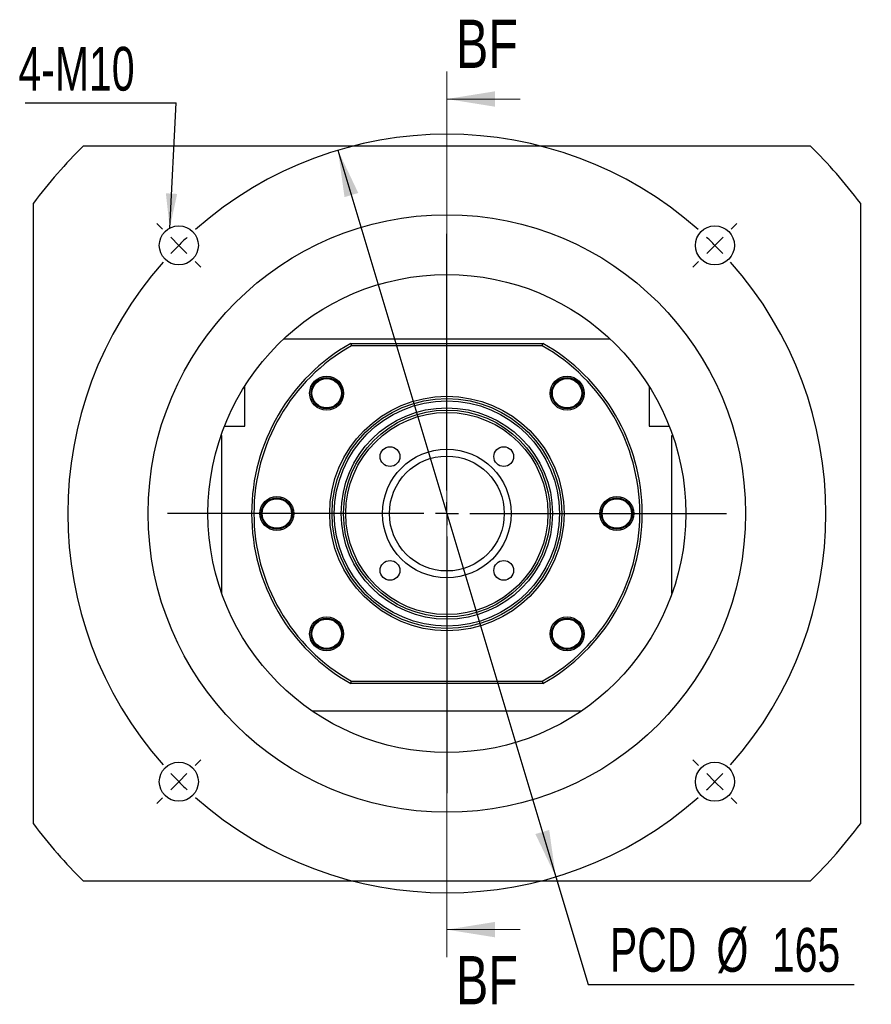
# Paper-space layout 'MBCK25-I' of a CAD drawing. Header units: millimetres. Extents: x 26 to 291, y 8 to 205.
# Tile 1 of 6: x 26 to 88, y 19 to 90. Entities that reach past the tile are written whole.
import ezdxf

# ---------------------------------------------------------------- set-up
doc = ezdxf.new("R2010")
doc.units = ezdxf.units.MM
doc.layers.add('圖層0', color=7, linetype='Continuous')
doc.styles.add('SLDTEXTSTYLE0', font='TXT', dxfattribs={"width": 0.7})
doc.styles.add('SLDTEXTSTYLE3', font='TXT', dxfattribs={"width": 0.75})
doc.dimstyles.new('SLDDIMSTYLE1', dxfattribs={"dimtxt": 3.389974, "dimasz": 2.5, "dimexe": 0, "dimexo": 0.0625, "dimgap": 0.847493, "dimtad": 0, "dimtih": 1, "dimtoh": 1, "dimlfac": 3, "dimrnd": 1e-09, "dimzin": 12, "dimdsep": 46, "dimtxsty": 'SLDTEXTSTYLE0', "dimsah": 1, "dimcen": 0, "dimadec": 0, "dimazin": 3, "dimtfac": 1, "dimtmove": 0, "dimatfit": 3, "dimfxl": 0, "dimfrac": 2, "dimtolj": 1, "dimtzin": 12, "dimarcsym": 0})
doc.dimstyles.new('SLDDIMSTYLE2', dxfattribs={"dimtxt": 0.18, "dimasz": 2.5, "dimexe": 0, "dimexo": 0.0625, "dimgap": 0, "dimtad": 0, "dimtih": 1, "dimtoh": 1, "dimdec": 0, "dimrnd": 1e-09, "dimzin": 0, "dimdsep": 46, "dimtxsty": 'Standard', "dimsah": 1, "dimcen": 0.09, "dimadec": 0, "dimazin": 0, "dimtfac": 2.5, "dimtdec": 0, "dimtofl": 0, "dimtmove": 0, "dimatfit": 3, "dimfxl": 0, "dimfrac": 2, "dimtolj": 1, "dimtzin": 0, "dimarcsym": 0})

# ---------------------------------------------------------------- blocks, each defined once
blk = doc.blocks.new('_D_20')
at = {"layer": '圖層0', "color": 7}
for p, q in [((49.474, 80.686), (65.275, 28.005)), ((65.275, 28.005), (67.616, 20.198)), ((67.616, 20.198), (86.919, 20.198))]:
    blk.add_line(p, q, dxfattribs=at)
for points in [[(49.474, 80.686), (49.948, 77.289), (50.947, 77.589)], [(65.275, 28.005), (64.8, 31.402), (63.801, 31.102)]]:
    blk.add_solid(points, dxfattribs=at)
at = {"layer": '圖層0', "color": 7, "char_height": 3.175, "attachment_point": 1, "style": 'SLDTEXTSTYLE0'}
for s, insert in [('PCD', (69.204, 24.291)), ('%%c', (76.936, 24.291)), ('165', (80.957, 24.291))]:
    blk.add_mtext(s, dxfattribs=dict(at, insert=insert))
blk = doc.blocks.new('SW_NOTE_5')
at = {"layer": '圖層0', "color": 0}
blk.add_line((-10.952, 0), (0, 0), dxfattribs=at)
at = {"layer": '圖層0', "color": 0, "insert": (-11.436, 4.056), "char_height": 3.175, "attachment_point": 1, "style": 'SLDTEXTSTYLE0'}
blk.add_mtext('4-M10', dxfattribs=at)
blk = doc.blocks.new('SW_CENTERMARKSYMBOL_8')
at = {"layer": '圖層0', "color": 0}
for p, q in [((-40.069, 1.179), (-40.482, 1.591)), ((1.179, 1.179), (1.591, 1.591)), ((-19.445, -17.779), (-19.445, 0.833)), ((-38.891, 0), (-39.48, 0.589)), ((-38.891, 0), (-38.302, -0.589)), ((0, 0), (-0.589, -0.589)), ((0, 0), (0.589, 0.589)), ((-37.712, -1.179), (-37.3, -1.591)), ((-1.179, -1.179), (-1.591, -1.591)), ((-19.445, -19.445), (-19.445, -18.612)), ((-21.112, -19.445), (-39.724, -19.445)), ((-19.445, -19.445), (-20.279, -19.445)), ((-19.445, -19.445), (-19.445, -20.279)), ((-19.445, -19.445), (-18.612, -19.445)), ((-17.779, -19.445), (0.833, -19.445)), ((-19.445, -21.112), (-19.445, -39.724)), ((-37.712, -37.712), (-37.3, -37.3)), ((-1.179, -37.712), (-1.591, -37.3)), ((-38.891, -38.891), (-38.302, -38.302)), ((0, -38.891), (-0.589, -38.302)), ((-38.891, -38.891), (-39.48, -39.48)), ((0, -38.891), (0.589, -39.48)), ((-40.069, -40.069), (-40.482, -40.482)), ((1.179, -40.069), (1.591, -40.482))]:
    blk.add_line(p, q, dxfattribs=at)
for start, end in [(48.47247, 131.52753), (135, 136.73624), (133.26376, 135), (45, 46.73624), (43.26376, 45), (138.47247, 221.52753), (318.47247, 41.52753), (223.26376, 225), (315, 316.73624), (225, 226.73624), (313.26376, 315), (228.47247, 311.52753)]:
    blk.add_arc((-19.445, -19.445), 27.5, start, end, dxfattribs=at)

psp = doc.layouts.new('MBCK25-I')

# ---------------------------------------------------------------- linework, layer by layer
at = {"color": 7, "linetype": 'Continuous', "lineweight": 18}
for p, q in [((57.3743, 86.4028), (57.3743, 22.171)), ((62.6943, 84.4028), (57.3743, 84.4028)), ((62.6943, 24.171), (57.3743, 24.171))]:
    psp.add_line(p, q, dxfattribs=at)
at = {"color": 7, "linetype": 'Continuous', "lineweight": 25}
for p, q in [((31.0088, 81.012), (83.7397, 81.012)), ((27.3743, 31.8454), (27.3743, 76.8454)), ((87.3743, 76.8454), (87.3743, 31.8454)), ((45.5421, 67.012), (69.2064, 67.012)), ((50.4041, 66.6787), (50.4481, 66.5121)), ((50.4041, 66.6787), (64.3444, 66.6787)), ((64.3005, 66.5121), (50.4481, 66.5121)), ((64.3005, 66.5121), (64.3444, 66.6787)), ((42.7076, 60.6787), (42.7076, 63.583)), ((72.0409, 63.583), (72.0409, 60.6787)), ((47.548, 63.1414), (47.5492, 63.2796)), ((41.0409, 60.0121), (40.9934, 60.0121)), ((41.0409, 48.5431), (41.0409, 60.0121)), ((41.2394, 60.6787), (42.7076, 60.6787)), ((72.0409, 60.6787), (73.5091, 60.6787)), ((73.7076, 48.5431), (73.7076, 60.0121)), ((73.7076, 60.0121), (73.7551, 60.0121)), ((45.6091, 55.2964), (45.7286, 55.2342)), ((49.2214, 46.5754), (49.341, 46.5132)), ((67.2005, 45.5493), (67.2001, 45.5063)), ((65.9082, 44.5296), (66.0202, 44.5191)), ((50.4041, 42.0121), (50.4481, 42.1787)), ((50.4481, 42.1787), (64.3005, 42.1787)), ((64.3005, 42.1787), (64.3444, 42.0121)), ((64.3444, 42.0121), (50.4041, 42.0121)), ((67.121, 40.012), (47.6275, 40.012)), ((83.7397, 27.6787), (31.0088, 27.6787))]:
    psp.add_line(p, q, dxfattribs=at)
for centre, radius in [((57.3743, 54.3454), 21.6667), ((37.9288, 73.7908), 1.4167), ((76.8197, 73.7908), 1.4167), ((57.3743, 54.3454), 17.3333), ((48.6533, 63.0664), 1.2333), ((66.0952, 63.0664), 1.2333), ((48.6533, 63.0664), 1.1333), ((48.6533, 63.0664), 1.0667), ((66.0952, 63.0664), 1.1333), ((66.0952, 63.0664), 1.0667), ((57.3743, 54.3454), 8.5), ((57.3743, 54.3454), 8.3333), ((57.3743, 54.3454), 8.1667), ((57.3743, 54.3454), 7.6667), ((57.3743, 54.3454), 7.5), ((57.3743, 54.3454), 7.3333), ((53.2495, 58.4702), 0.7167), ((57.3743, 54.3454), 4.6667), ((61.499, 58.4702), 0.7167), ((57.3743, 54.3454), 4.1667), ((45.0409, 54.3454), 1.2333), ((45.0409, 54.3454), 1.1333), ((45.0409, 54.3454), 1.0667), ((69.7076, 54.3454), 1.2333), ((69.7076, 54.3454), 1.1333), ((69.7076, 54.3454), 1.0667), ((53.2495, 50.2206), 0.7167), ((61.499, 50.2206), 0.7167), ((48.6533, 45.6244), 1.2333), ((48.6533, 45.6244), 1.1333), ((48.6533, 45.6244), 1.0667), ((66.0952, 45.6244), 1.2333), ((66.0952, 45.6244), 1.1333), ((66.0952, 45.6244), 1.0667), ((37.9288, 34.8999), 1.4167), ((76.8197, 34.8999), 1.4167)]:
    psp.add_circle(centre, radius, dxfattribs=at)
for radius, start, end in [(37.5, 134.67461, 143.130102), (37.5, 36.869898, 45.32539), (14.1667, 119.472932, 240.527068), (14, 119.651845, 240.348155), (14, 299.651845, 60.348155), (14.1667, 299.472932, 60.527068), (37.5, 216.869898, 225.32539), (37.5, 314.67461, 323.130102)]:
    psp.add_arc((57.3743, 54.3454), radius, start, end, dxfattribs=at)
for points, knots in [([(48.7283, 64.1716), (48.6584, 64.1726), (48.5269, 64.1744), (48.3375, 64.1332), (48.1653, 64.0667), (48.0065, 63.972), (47.8654, 63.8525), (47.7062, 63.6634), (47.5848, 63.4208), (47.5583, 63.2195), (47.548, 63.1414)], [0, 0, 0, 0, 0.1205083, 0.2264544, 0.3324004, 0.438346, 0.5442923, 0.6502383, 0.8644385, 1, 1, 1, 1]), ([(49.085, 64.0968), (49.0579, 64.1081), (48.9881, 64.1369), (48.8676, 64.1618), (48.775, 64.1683), (48.7283, 64.1716)], [0, 0, 0, 0, 0.2402223, 0.6170679, 1, 1, 1, 1]), ([(65.1442, 63.6345), (65.1117, 63.5726), (65.0504, 63.4563), (65.0013, 63.2688), (64.9824, 63.0851), (64.9948, 62.9007), (65.0373, 62.7207), (65.1337, 62.4931), (65.2947, 62.2748), (65.4622, 62.1599), (65.5271, 62.1154)], [0, 0, 0, 0, 0.1205085, 0.2264543, 0.3324002, 0.4383462, 0.544292, 0.650238, 0.8644387, 1, 1, 1, 1]), ([(65.2952, 63.8452), (65.269, 63.8152), (65.2118, 63.7499), (65.1679, 63.675), (65.1442, 63.6345)], [0, 0, 0, 0, 0.4595677, 1, 1, 1, 1]), ([(45.9919, 53.7772), (46.0245, 53.8391), (46.0857, 53.9555), (46.1349, 54.143), (46.1538, 54.3266), (46.1414, 54.5111), (46.0989, 54.6911), (46.0025, 54.9187), (45.8414, 55.1369), (45.674, 55.2518), (45.6091, 55.2964)], [0, 0, 0, 0, 0.1205083, 0.2264543, 0.3324003, 0.4383462, 0.5442922, 0.6502382, 0.864439, 1, 1, 1, 1]), ([(68.9076, 55.1242), (68.8813, 55.0942), (68.8241, 55.0289), (68.7803, 54.954), (68.7566, 54.9136)], [0, 0, 0, 0, 0.4595678, 1, 1, 1, 1]), ([(68.7566, 54.9136), (68.724, 54.8516), (68.6628, 54.7353), (68.6136, 54.5478), (68.5947, 54.3641), (68.6071, 54.1797), (68.6496, 53.9997), (68.746, 53.7721), (68.9071, 53.5538), (69.0745, 53.4389), (69.1394, 53.3944)], [0, 0, 0, 0, 0.1205083, 0.2264543, 0.3324003, 0.4383462, 0.5442922, 0.6502382, 0.864439, 1, 1, 1, 1]), ([(45.7921, 53.519), (45.8046, 53.5298), (45.8519, 53.5709), (45.9198, 53.6578), (45.9677, 53.7372), (45.9919, 53.7772)], [0, 0, 0, 0, 0.1511595, 0.572179, 1, 1, 1, 1]), ([(49.6043, 45.0562), (49.6369, 45.1182), (49.6981, 45.2345), (49.7473, 45.422), (49.7661, 45.6056), (49.7538, 45.7901), (49.7112, 45.9701), (49.6149, 46.1977), (49.4538, 46.4159), (49.2863, 46.5309), (49.2214, 46.5754)], [0, 0, 0, 0, 0.1205085, 0.2264543, 0.3324002, 0.4383462, 0.544292, 0.650238, 0.8644387, 1, 1, 1, 1]), ([(49.4045, 44.798), (49.4169, 44.8088), (49.4642, 44.8499), (49.5321, 44.9368), (49.5801, 45.0162), (49.6043, 45.0562)], [0, 0, 0, 0, 0.1511596, 0.5721792, 1, 1, 1, 1]), ([(66.0202, 44.5191), (66.0901, 44.5182), (66.2216, 44.5164), (66.411, 44.5576), (66.5832, 44.6241), (66.742, 44.7187), (66.8831, 44.8383), (67.0423, 45.0274), (67.1638, 45.2699), (67.1902, 45.4713), (67.2005, 45.5493)], [0, 0, 0, 0, 0.1205083, 0.2264544, 0.3324004, 0.438346, 0.5442923, 0.6502383, 0.8644385, 1, 1, 1, 1])]:
    psp.add_open_spline(points, degree=3, knots=knots, dxfattribs=at)
at = {"color": 7, "linetype": 'Continuous', "lineweight": 18}
for points in [[(57.3743, 84.4028), (60.8743, 83.8428), (60.8743, 84.9628)], [(57.3743, 24.171), (60.8743, 23.611), (60.8743, 24.731)]]:
    psp.add_solid(points, dxfattribs=at)

# ---------------------------------------------------------------- block references
at = {"layer": '圖層0', "color": 7}
for name, p in [('SW_NOTE_5', (37.731, 84.1298)), ('SW_CENTERMARKSYMBOL_8', (76.8197, 73.7908))]:
    psp.add_blockref(name, p, dxfattribs=at)

# ---------------------------------------------------------------- texts
at = {"color": 7, "linetype": 'Continuous', "char_height": 3.5, "attachment_point": 1, "style": 'SLDTEXTSTYLE3'}
for insert in [(58.0377, 90.1549), (58.0377, 22.2555)]:
    psp.add_mtext('BF', dxfattribs=dict(at, insert=insert))

# ---------------------------------------------------------------- dimensions: what is measured, and where the dimension line sits
at = {"layer": '圖層0', "color": 7}
dim = psp.add_diameter_dim_2p(p1=(65.2748, 28.0047), p2=(49.4737, 80.6861), text='PCD<>', dimstyle='SLDDIMSTYLE1', dxfattribs=at)
dim.commit()
dim.dimension.update_dxf_attribs({"geometry": '_D_20', "text_midpoint": (78.0615, 22.7354), "dimtype": 163})

# ---------------------------------------------------------------- leaders
psp.add_leader([(37.2704, 75.0452), (37.731, 84.1298)], dimstyle='SLDDIMSTYLE2', dxfattribs=at)

doc.saveas('drawing.dxf')
